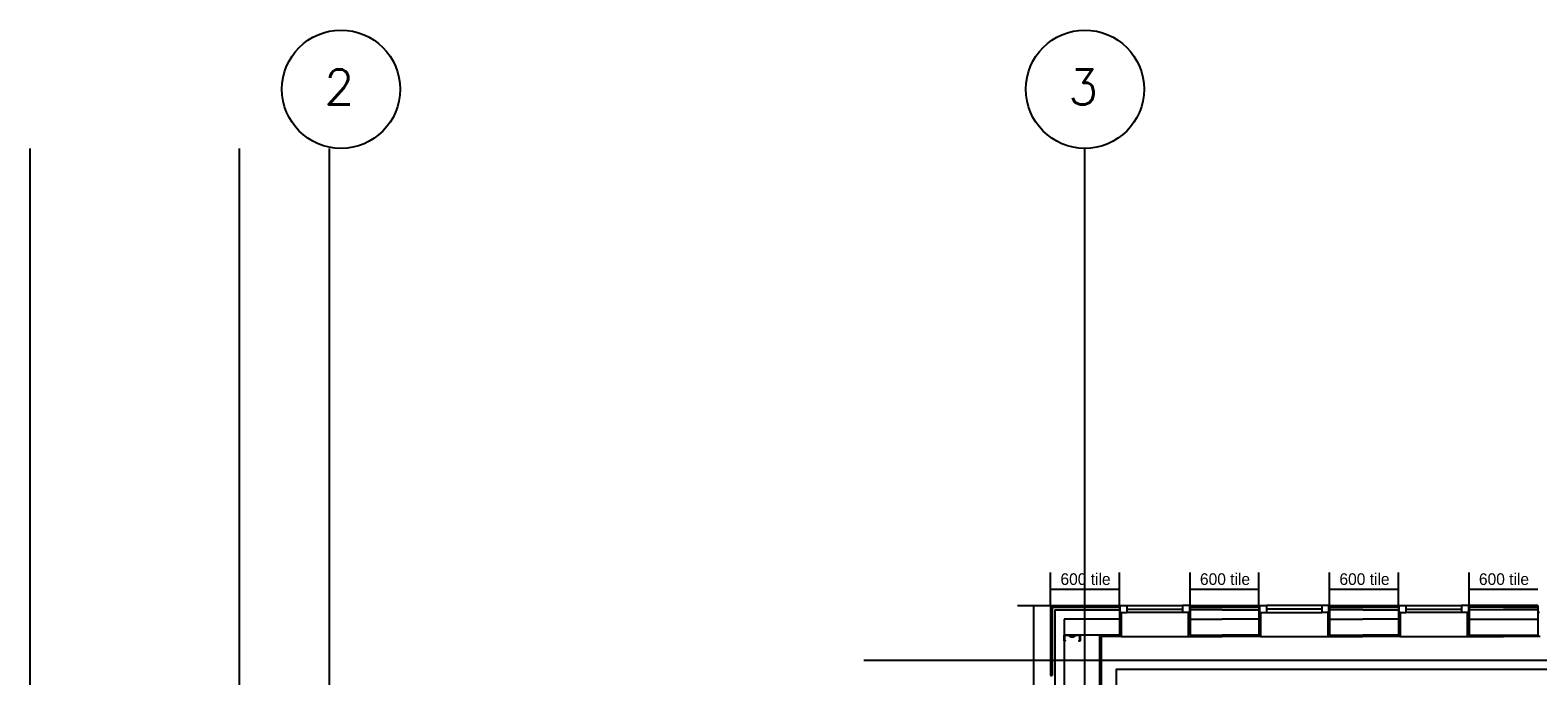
# Model space of a CAD drawing. Header units: millimetres. Extents: x -312551 to 250764, y -35891 to 59426.
# Tile 233 of 256: x 94108 to 107079, y 53873 to 59426. Entities that reach past the tile are written whole.
import ezdxf
from ezdxf.enums import TextEntityAlignment as Align

# ---------------------------------------------------------------- set-up
doc = ezdxf.new("R2010")
doc.units = ezdxf.units.MM
doc.header["$LTSCALE"] = 2.5
for name, color, linetype in [('GLAZING', 1, 'Continuous'), ('NF-AS BUILT', 7, 'Continuous'), ('NF-BUBBLE', 3, 'Continuous'), ('NF-GRIDS', 252, 'Continuous'), ('TERR TILE 600', 160, 'Continuous'), ('Terracotta Tile', 30, 'Continuous')]:
    doc.layers.add(name, color=color, linetype=linetype)
doc.styles.add('ROMANS', font='romans.shx', dxfattribs={"width": 0.8})

# ---------------------------------------------------------------- blocks, each defined once
blk = doc.blocks.new('BUBBLEGRID')
at = {"layer": 'NF-BUBBLE'}
blk.add_circle((-678, 0), 678, dxfattribs=at)
at = {"layer": 'NF-BUBBLE', "color": 1, "style": 'ROMANS'}
blk.add_attdef('888', text='', height=400, dxfattribs=at).set_placement((-698, -173), align=Align.CENTER)

msp = doc.modelspace()

# ---------------------------------------------------------------- linework, layer by layer
for p, q in [((102923.8, 54440.5), (102923.8, 49782.9)), ((102923.8, 54440.5), (103478.8, 54440.5)), ((103478.8, 54360.5), (103003.8, 54360.5)), ((103003.8, 54360.5), (103003.8, 49782.9)), ((104362.8, 54440.5), (104086.8, 54440.5)), ((104086.8, 54360.5), (104362.8, 54360.5)), ((104362.8, 54440.5), (104678.8, 54440.5)), ((104678.8, 54360.5), (104362.8, 54360.5)), ((105572.8, 54440.5), (105286.8, 54440.5)), ((105286.8, 54360.5), (105572.8, 54360.5)), ((105572.8, 54440.5), (105878.8, 54440.5)), ((105878.8, 54360.5), (105572.8, 54360.5)), ((107078.8, 54440.5), (106486.8, 54440.5)), ((106486.8, 54360.5), (107078.8, 54360.5)), ((103478.8, 54223.5), (103003.8, 54223.5)), ((104086.8, 54223.5), (104362.8, 54223.5)), ((104678.8, 54223.5), (104362.8, 54223.5)), ((105286.8, 54223.5), (105572.8, 54223.5)), ((105878.8, 54223.5), (105572.8, 54223.5)), ((106486.8, 54223.5), (107078.8, 54223.5))]:
    msp.add_line(p, q)
msp.add_lwpolyline([(103013.8, 54173.5), (103003.8, 54173.5), (103003.8, 54223.5), (103043.8, 54223.5), (103063.8, 54208.5), (103080.8, 54208.5), (103100.8, 54223.5), (103140.8, 54223.5), (103140.8, 54173.5), (103130.8, 54173.5), (103130.8, 54175.5), (103138.8, 54175.5), (103138.8, 54221.5), (103101.5, 54221.5), (103081.5, 54206.5), (103063.1, 54206.5), (103043.1, 54221.5), (103005.8, 54221.5), (103005.8, 54175.5), (103013.8, 54175.5)], close=True)
at = {"layer": 'GLAZING'}
for p, q in [((103478.8, 54462.5), (103478.8, 54211)), ((103493.8, 54417.5), (103478.8, 54417.5)), ((103483.8, 54477.5), (103483.8, 54417.5)), ((103483.8, 54477.5), (103543.8, 54477.5)), ((103483.8, 54417.5), (103483.8, 54477.5)), ((103483.8, 54417.5), (103543.8, 54417.5)), ((103493.8, 54417.5), (103493.8, 54211)), ((103543.8, 54477.5), (103543.8, 54417.5)), ((103543.8, 54477.5), (104021.8, 54477.5)), ((103543.8, 54447.5), (104021.8, 54447.5)), ((104021.8, 54417.5), (103543.8, 54417.5)), ((104021.8, 54477.5), (104021.8, 54417.5)), ((104081.8, 54477.5), (104021.8, 54477.5)), ((104081.8, 54417.5), (104021.8, 54417.5)), ((104071.8, 54417.5), (104071.8, 54211)), ((104071.8, 54417.5), (104086.8, 54417.5)), ((104081.8, 54477.5), (104081.8, 54417.5)), ((104086.8, 54462.5), (104086.8, 54223.5)), ((104678.8, 54462.5), (104678.8, 54223.5)), ((104693.8, 54417.5), (104678.8, 54417.5)), ((104683.8, 54477.5), (104683.8, 54417.5)), ((104683.8, 54477.5), (104743.8, 54477.5)), ((104683.8, 54417.5), (104743.8, 54417.5)), ((104693.8, 54417.5), (104693.8, 54211)), ((104743.8, 54477.5), (104743.8, 54417.5)), ((105221.8, 54477.5), (104743.8, 54477.5)), ((105221.8, 54447.5), (104743.8, 54447.5)), ((104743.8, 54417.5), (105221.8, 54417.5)), ((105221.8, 54477.5), (105221.8, 54417.5)), ((105281.8, 54477.5), (105221.8, 54477.5)), ((105281.8, 54417.5), (105221.8, 54417.5)), ((105271.8, 54417.5), (105286.8, 54417.5)), ((105271.8, 54417.5), (105271.8, 54211)), ((105271.8, 54417.5), (105286.8, 54417.5)), ((105281.8, 54477.5), (105281.8, 54417.5)), ((105281.8, 54417.5), (105281.8, 54477.5)), ((105281.8, 54477.5), (105281.8, 54417.5)), ((105286.8, 54462.5), (105286.8, 54223.5)), ((105878.8, 54462.5), (105878.8, 54223.5)), ((105893.8, 54417.5), (105878.8, 54417.5)), ((105893.8, 54417.5), (105878.8, 54417.5)), ((105893.8, 54417.5), (105878.8, 54417.5)), ((105883.8, 54477.5), (105883.8, 54417.5)), ((105883.8, 54477.5), (105883.8, 54417.5)), ((105883.8, 54477.5), (105943.8, 54477.5)), ((105883.8, 54417.5), (105883.8, 54477.5)), ((105883.8, 54477.5), (105883.8, 54417.5)), ((105883.8, 54417.5), (105943.8, 54417.5)), ((105893.8, 54417.5), (105893.8, 54211)), ((105941.3, 54477.5), (106421.8, 54477.5)), ((106421.8, 54417.5), (105941.3, 54417.5)), ((105943.8, 54477.5), (105943.8, 54417.5)), ((105943.8, 54447.5), (106421.8, 54447.5)), ((106421.8, 54477.5), (106421.8, 54417.5)), ((106481.8, 54477.5), (106421.8, 54477.5)), ((106481.8, 54417.5), (106421.8, 54417.5)), ((106471.8, 54417.5), (106471.8, 54211)), ((106471.8, 54417.5), (106486.8, 54417.5)), ((106481.8, 54477.5), (106481.8, 54417.5)), ((106486.8, 54462.5), (106486.8, 54223.5)), ((107078.8, 54462.5), (107078.8, 54223.5)), ((107093.8, 54417.5), (107078.8, 54417.5)), ((103311.9, 49782.9), (103311.9, 54223.5)), ((103324.4, 49770.4), (103324.4, 54211)), ((103493.8, 54211), (103324.4, 54211)), ((103493.8, 54211), (104071.8, 54211)), ((104071.8, 54211), (104362.8, 54211)), ((104693.8, 54211), (104362.8, 54211)), ((104693.8, 54211), (105271.8, 54211)), ((105271.8, 54211), (105572.8, 54211)), ((105893.8, 54211), (105572.8, 54211)), ((105891.3, 54211), (106471.8, 54211)), ((106471.8, 54211), (106782.8, 54211)), ((107097.8, 54211), (106782.8, 54211)), ((107067.8, 54211), (106782.8, 54211))]:
    msp.add_line(p, q, dxfattribs=at)
at = {"layer": 'NF-AS BUILT'}
for p, q in [((103454.3, 49639.5), (103454.3, 53929.5)), ((103454.3, 53929.5), (110131.3, 53929.5))]:
    msp.add_line(p, q, dxfattribs=at)
msp.add_lwpolyline([(110131.3, 49639.5), (103454.3, 49639.5), (103454.3, 53929.5), (110131.3, 53929.5)], close=True, dxfattribs=at)
at = {"layer": 'NF-GRIDS'}
for p, q in [((94107.8, 24746.9), (94107.8, 58409.3)), ((95907.8, 24746.9), (95907.8, 58409.3)), ((96682.8, -27784), (96682.8, 58409.3)), ((103182.8, -27784), (103182.8, 58409.3)), ((112217.1, 54004.5), (101280.6, 54004.5))]:
    msp.add_line(p, q, dxfattribs=at)
at = {"layer": 'TERR TILE 600'}
for p, q in [((102886.8, 54477.5), (102886.8, 54761)), ((103478.8, 54477.5), (103478.8, 54761)), ((104086.8, 54477.5), (104086.8, 54761)), ((104678.8, 54477.5), (104678.8, 54761)), ((105286.8, 54477.5), (105286.8, 54761)), ((105878.8, 54477.5), (105878.8, 54761)), ((106486.8, 54477.5), (106486.8, 54761)), ((103478.8, 54617.2), (102886.8, 54617.2)), ((104678.8, 54617.2), (104086.8, 54617.2)), ((105878.8, 54617.2), (105286.8, 54617.2)), ((107078.8, 54617.2), (106486.8, 54617.2)), ((102603.3, 54477.5), (102886.8, 54477.5)), ((102743.1, 50277.5), (102743.1, 54477.5))]:
    msp.add_line(p, q, dxfattribs=at)
at = {"layer": 'Terracotta Tile'}
for p, q in [((102886.8, 54477.5), (103478.8, 54477.5)), ((102901.8, 54462.5), (102886.8, 54477.5)), ((102886.8, 54469.5), (102886.8, 53877.5)), ((102901.8, 54454.5), (102886.8, 54469.5)), ((102901.8, 54462.5), (103478.8, 54462.5)), ((102901.8, 54454.5), (102901.8, 53877.5)), ((103478.8, 54477.5), (103478.8, 54462.5)), ((103478.8, 54462.5), (103478.8, 54477.5)), ((104086.8, 54477.5), (104086.8, 54462.5)), ((104086.8, 54462.5), (104086.8, 54477.5)), ((104086.8, 54477.5), (104678.8, 54477.5)), ((104086.8, 54462.5), (104678.8, 54462.5)), ((104678.8, 54477.5), (104678.8, 54462.5)), ((104678.8, 54477.5), (104678.8, 54462.5)), ((104678.8, 54462.5), (104678.8, 54477.5)), ((105286.8, 54477.5), (105878.8, 54477.5)), ((105286.8, 54477.5), (105286.8, 54462.5)), ((105286.8, 54477.5), (105286.8, 54462.5)), ((105286.8, 54462.5), (105286.8, 54477.5)), ((105286.8, 54462.5), (105878.8, 54462.5)), ((105878.8, 54477.5), (105878.8, 54462.5)), ((105878.8, 54462.5), (105878.8, 54477.5)), ((105878.8, 54477.5), (105878.8, 54462.5)), ((105878.8, 54477.5), (105878.8, 54462.5)), ((105878.8, 54462.5), (105878.8, 54477.5)), ((106486.8, 54477.5), (106486.8, 54462.5)), ((107078.8, 54477.5), (106486.8, 54477.5)), ((106486.8, 54477.5), (106486.8, 54462.5)), ((106486.8, 54462.5), (106486.8, 54477.5)), ((106782.8, 54462.5), (106486.8, 54462.5)), ((106782.8, 54462.5), (107078.8, 54462.5)), ((107078.8, 54477.5), (107078.8, 54462.5)), ((102886.8, 53877.5), (102901.8, 53877.5))]:
    msp.add_line(p, q, dxfattribs=at)

# ---------------------------------------------------------------- block references
at = {"layer": 'NF-GRIDS', "xscale": 0.75, "yscale": 0.75, "zscale": 0.75}
for p, values in [((97290.9, 58917.4), {'888': '2'}), ((103690.9, 58917.4), {'888': '3'})]:
    msp.add_blockref('BUBBLEGRID', p, dxfattribs=at).add_auto_attribs(values)

# ---------------------------------------------------------------- texts
at = {"layer": 'TERR TILE 600', "char_height": 100, "width": 524, "attachment_point": 1}
for insert in [(102971.9, 54755.1), (104171.9, 54755.1), (105371.9, 54755.1), (106571.9, 54755.1)]:
    msp.add_mtext('600 tile', dxfattribs=dict(at, insert=insert))

doc.saveas('drawing.dxf')
